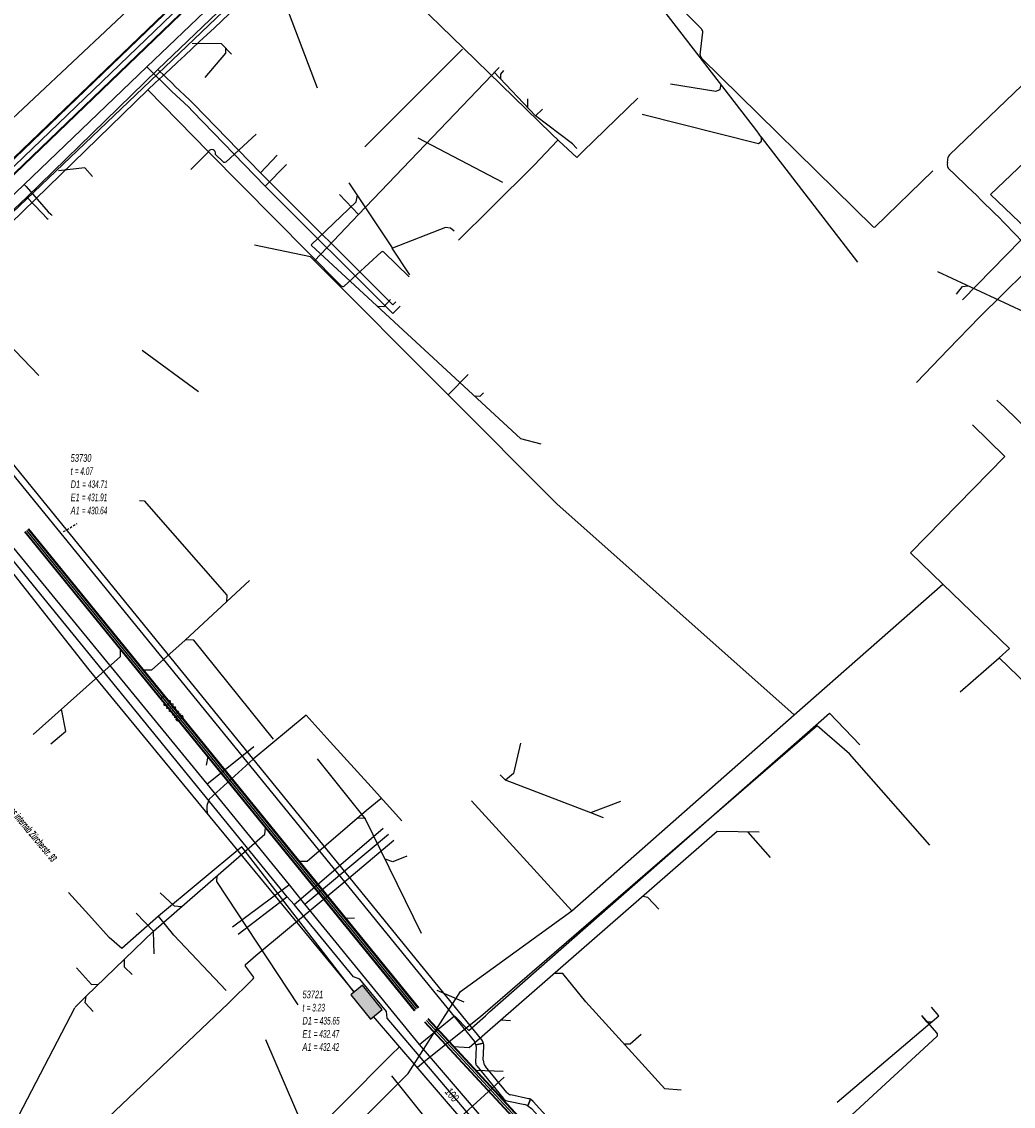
# Model space of a CAD drawing. Header units: metres. Extents: x 2695563 to 2696938, y 1260544 to 1262032.
# Tile 16 of 256: x 2695698 to 2695763, y 1260920 to 1260991. Entities that reach past the tile are written whole.
import ezdxf

# ---------------------------------------------------------------- set-up
doc = ezdxf.new("R2010")
doc.units = ezdxf.units.M
doc.linetypes.add('AUSGEZOGEN', pattern=[0])
doc.linetypes.add('STRICHLINIE2_S3', pattern=[0.25, 0.15, -0.1])
for name, color, linetype in [('AW_LK_ Haltung Text', 7, 'AUSGEZOGEN'), ('AW_LK_Haltung', 24, 'AUSGEZOGEN'), ('AW_LK_Normschacht Text', 24, 'AUSGEZOGEN'), ('AW_LK_Trasselinie', 24, 'AUSGEZOGEN'), ('EW_LK_Bauwerk_FL_Linie_Punkt', 1, 'AUSGEZOGEN'), ('EW_LK_Freitext_Text', 1, 'AUSGEZOGEN'), ('EW_LK_Trasseabs', 1, 'AUSGEZOGEN'), ('EW_LK_Trasserand', 1, 'AUSGEZOGEN'), ('FM_LK_SW_BAUWERK', 94, 'AUSGEZOGEN'), ('FM_LK_SW_TRASSEKANTE', 94, 'AUSGEZOGEN'), ('GA_LK_Leitung', 32, 'AUSGEZOGEN'), ('GA_LK_Leitung_Text', 32, 'AUSGEZOGEN'), ('TV_LK_LEITUNG', 92, 'AUSGEZOGEN'), ('WA_LK_Leitung', 171, 'AUSGEZOGEN')]:
    doc.layers.add(name, color=color, linetype=linetype)
doc.styles.add('ARIAL', font='arial.ttf')
doc.styles.add('ARIALNARROW', font='ARIALN.TTF')
pattern_1 = [(0, (2708005, 1273150), (6075, 6075), [6075, -6075]), (90, (2708005, 1273150), (-6075, 6075), [6075, -6075])]

# ---------------------------------------------------------------- blocks, each defined once
blk = doc.blocks.new('COMPLEXOBJECT_1486')
at = {"layer": 'AW_LK_Trasselinie', "color": 24, "linetype": 'AUSGEZOGEN', "transparency": 33554687}
blk.add_line((5717.58, 11023.864), (5684.727, 10992.233), dxfattribs=at)
blk.add_arc((5676.339, 10999.408), 11.039, 250.39049, 319.45642, dxfattribs=at)
blk = doc.blocks.new('COMPLEXOBJECT_1487')
at = {"layer": 'AW_LK_Trasselinie', "color": 24, "linetype": 'AUSGEZOGEN', "transparency": 33554687}
blk.add_line((5718.412, 11022.999), (5685.634, 10991.448), dxfattribs=at)
blk.add_arc((5676.342, 10999.401), 12.231, 250.6966, 319.43883, dxfattribs=at)
blk = doc.blocks.new('COMPLEXOBJECT_1546')
at = {"layer": 'AW_LK_Haltung', "color": 24, "linetype": 'AUSGEZOGEN', "transparency": 33554687}
blk.add_line((5716.755, 11022.188), (5685.181, 10991.84), dxfattribs=at)
blk.add_arc((5676.169, 10999.763), 12, 254.63863, 318.67964, dxfattribs=at)
blk = doc.blocks.new('COMPLEXOBJECT_1618')
at = {"layer": 'EW_LK_Trasserand', "color": 1, "linetype": 'AUSGEZOGEN', "transparency": 33554687}
for points in [[(5710.96, 11003.519), (5712.247, 11004.641), (5711.631, 11005.324), (5710.368, 11004.223)], [(5708.152, 11002.842), (5706.226, 11002.349), (5704.121, 11001.973)], [(5704.291, 11001.069), (5706.422, 11001.449), (5708.441, 11001.967)], [(5701.534, 11001.174), (5699.274, 10999.593), (5693.884, 10994.456), (5689.164, 10989.827), (5685.174, 10985.863), (5682.322, 10983.483), (5681.082, 10982.374)], [(5681.082, 10982.374), (5681.843, 10981.578), (5685.916, 10985.049), (5689.936, 10989.045), (5694.648, 10993.664), (5700.034, 10998.795), (5701.998, 11000.372)]]:
    blk.add_lwpolyline(points, dxfattribs=at)
for centre, radius, start, end in [((5707.042, 11007.091), 4.392, 284.63723, 319.22467), ((5707.21, 11006.786), 4.974, 284.33445, 318.94145), ((5704.673, 10995.599), 6.398, 94.94703, 119.37978), ((5704.756, 10995.42), 5.668, 94.70289, 119.11236)]:
    blk.add_arc(centre, radius, start, end, dxfattribs=at)
blk = doc.blocks.new('COMPLEXOBJECT_1777')
at = {"layer": 'EW_LK_Trasserand', "color": 1, "linetype": 'AUSGEZOGEN', "transparency": 33554687}
for p, q in [((5688.793, 10970.397), (5693.656, 10965.056)), ((5694.795, 10963.822), (5695.252, 10963.307)), ((5727.507, 10924.448), (5696.665, 10962.343)), ((5696.314, 10962.065), (5727.019, 10924.352)), ((5727.113, 10924.139), (5727.62, 10924.232))]:
    blk.add_line(p, q, dxfattribs=at)
blk.add_lwpolyline([(5693.957, 10965.36), (5689.116, 10970.69), (5688.793, 10970.397)], dxfattribs=at)
for centre, radius, start, end in [((5555.859, 10838.682), 187.399, 41.29076, 42.53029), ((5651.197, 10924.723), 58.562, 41.88593, 43.52899), ((5650.8, 10924.222), 59.191, 39.74191, 41.32378), ((5726.454, 10923.975), 0.679, 13.94316, 33.68197), ((5727.095, 10924.095), 0.543, 14.64388, 40.58859)]:
    blk.add_arc(centre, radius, start, end, dxfattribs=at)
blk = doc.blocks.new('COMPLEXOBJECT_1779')
at = {"layer": 'EW_LK_Trasserand', "color": 1, "linetype": 'AUSGEZOGEN', "transparency": 33554687}
for p, q in [((5727.132, 10924.013), (5727.097, 10922.963)), ((5727.62, 10924.232), (5727.113, 10924.139)), ((5727.602, 10923.118), (5727.635, 10924.039)), ((5727.173, 10922.748), (5728.9, 10920.625)), ((5729.157, 10921), (5727.755, 10922.704)), ((5729.156, 10920.457), (5730.324, 10920.203)), ((5730.571, 10920.589), (5729.403, 10920.853)), ((5730.534, 10920.133), (5730.702, 10920.553))]:
    blk.add_line(p, q, dxfattribs=at)
for centre, radius, start, end in [((5726.312, 10923.954), 0.822, 4.13113, 13.01934), ((5727.083, 10924.093), 0.554, 354.39113, 14.49709), ((5727.431, 10922.96), 0.334, 179.49174, 219.44408), ((5728.117, 10923.073), 0.517, 174.99296, 225.57215), ((5729.291, 10920.942), 0.503, 219.0139, 254.43633), ((5729.483, 10921.266), 0.421, 219.24853, 259.02969), ((5730.52, 10920.147), 0.445, 65.8474, 83.42043), ((5730.204, 10919.492), 0.722, 62.74253, 80.38757)]:
    blk.add_arc(centre, radius, start, end, dxfattribs=at)
blk = doc.blocks.new('COMPLEXOBJECT_1781')
at = {"layer": 'EW_LK_Trasserand', "color": 1, "linetype": 'AUSGEZOGEN', "transparency": 33554687}
for points in [[(5735.731, 10915.041), (5730.886, 10920.406), (5730.702, 10920.553), (5730.534, 10920.133), (5730.759, 10919.948), (5735.436, 10914.778)], [(5739.472, 10910.377), (5763.809, 10885.671), (5764.177, 10886.039), (5739.787, 10910.644)]]:
    blk.add_lwpolyline(points, dxfattribs=at)
for centre, radius, start, end in [((5839.4, 11006.068), 138.356, 221.28628, 223.75936), ((5818.533, 10987.353), 109.933, 221.13082, 224.24898)]:
    blk.add_arc(centre, radius, start, end, dxfattribs=at)
blk = doc.blocks.new('COMPLEXOBJECT_2298')
at = {"layer": 'EW_LK_Trasseabs', "color": 1, "linetype": 'AUSGEZOGEN', "transparency": 33554687}
for p, q in [((5741.924, 10990.826), (5737.28, 10995.512)), ((5741.845, 10989.134), (5742.016, 10990.619)), ((5753.203, 10977.834), (5741.936, 10988.916))]:
    blk.add_line(p, q, dxfattribs=at)
for centre, radius, start, end in [((5741.75, 10990.625), 0.266, 358.79601, 49.12897), ((5742.118, 10989.12), 0.273, 177.04575, 228.26861)]:
    blk.add_arc(centre, radius, start, end, dxfattribs=at)
blk = doc.blocks.new('COMPLEXOBJECT_2300')
at = {"layer": 'EW_LK_Trasseabs', "color": 1, "linetype": 'AUSGEZOGEN', "transparency": 33554687}
blk.add_line((5757.113, 10981.503), (5753.344, 10977.836), dxfattribs=at)
blk.add_arc((5753.272, 10977.918), 0.109, 230.3225, 311.3028, dxfattribs=at)
blk = doc.blocks.new('COMPLEXOBJECT_2402')
at = {"layer": 'EW_LK_Trasseabs', "color": 1, "linetype": 'AUSGEZOGEN', "transparency": 33554687}
for p, q in [((5757.386, 10924.911), (5756.392, 10926.061)), ((5747.137, 10915.244), (5757.386, 10924.673)), ((5738.458, 10911.734), (5746.651, 10914.966))]:
    blk.add_line(p, q, dxfattribs=at)
for centre, radius, start, end in [((5757.266, 10924.792), 0.169, 315.23973, 44.76027), ((5746.178, 10916.357), 1.469, 288.78638, 310.75415)]:
    blk.add_arc(centre, radius, start, end, dxfattribs=at)
blk = doc.blocks.new('COMPLEXOBJECT_2405')
at = {"layer": 'EW_LK_Trasseabs', "color": 1, "linetype": 'AUSGEZOGEN', "transparency": 33554687}
for centre, radius, start, end in [((5758.597, 10981.949), 0.526, 168.95082, 223.39807), ((5668.556, 10885.776), 131.22, 44.02229, 46.89994)]:
    blk.add_arc(centre, radius, start, end, dxfattribs=at)
blk = doc.blocks.new('COMPLEXOBJECT_2406')
at = {"layer": 'EW_LK_Trasseabs', "color": 1, "linetype": 'AUSGEZOGEN', "transparency": 33554687}
for p, q in [((5758.213, 10982.554), (5771.631, 10995.456)), ((5758.081, 10982.05), (5758.139, 10982.401))]:
    blk.add_line(p, q, dxfattribs=at)
blk.add_arc((5758.408, 10982.365), 0.272, 135.95933, 172.41826, dxfattribs=at)
blk = doc.blocks.new('COMPLEXOBJECT_2413')
at = {"layer": 'EW_LK_Trasseabs', "color": 1, "linetype": 'AUSGEZOGEN', "transparency": 33554687}
blk.add_line((5718.268, 10973.968), (5709.55, 10982.76), dxfattribs=at)
blk.add_arc((5718.383, 10974.06), 0.148, 218.67312, 305.46594, dxfattribs=at)
blk = doc.blocks.new('COMPLEXOBJECT_2417')
at = {"layer": 'EW_LK_Trasseabs', "color": 1, "linetype": 'AUSGEZOGEN', "transparency": 33554687}
blk.add_line((5722.725, 10974.551), (5721.07, 10976.168), dxfattribs=at)
blk.add_arc((5720.984, 10976.09), 0.116, 42.22667, 132.91478, dxfattribs=at)
blk = doc.blocks.new('COMPLEXOBJECT_2516')
at = {"layer": 'EW_LK_Trasseabs', "color": 1, "linetype": 'AUSGEZOGEN', "transparency": 33554687}
blk.add_line((5710.006, 10982.592), (5710.488, 10982.124), dxfattribs=at)
for centre, radius, start, end in [((5709.772, 10982.658), 0.244, 344.18727, 155.36301), ((5710.605, 10982.231), 0.159, 222.55125, 309.57642)]:
    blk.add_arc(centre, radius, start, end, dxfattribs=at)
blk = doc.blocks.new('COMPLEXOBJECT_2529')
at = {"layer": 'EW_LK_Trasseabs', "color": 1, "linetype": 'AUSGEZOGEN', "transparency": 33554687}
for p, q in [((5711.974, 10929.382), (5712.656, 10929.999)), ((5712.512, 10928.604), (5711.975, 10929.296)), ((5710.84, 10926.849), (5712.497, 10928.473))]:
    blk.add_line(p, q, dxfattribs=at)
for centre, radius, start, end in [((5712.026, 10929.34), 0.0674, 141.02564, 220.30676), ((5712.41, 10928.549), 0.116, 318.68236, 28.25336)]:
    blk.add_arc(centre, radius, start, end, dxfattribs=at)
blk = doc.blocks.new('COMPLEXOBJECT_2758')
at = {"layer": 'FM_LK_SW_TRASSEKANTE', "color": 94, "linetype": 'AUSGEZOGEN', "transparency": 33554687}
blk.add_lwpolyline([(5722.253, 10938.846), (5720.236, 10941.066), (5717.546, 10944.027), (5715.966, 10945.767), (5712.485, 10942.889), (5709.599, 10940.251)], dxfattribs=at)
blk.add_arc((5710.793, 10939.629), 1.347, 152.47052, 193.90603, dxfattribs=at)
blk = doc.blocks.new('COMPLEXOBJECT_2759')
at = {"layer": 'FM_LK_SW_TRASSEKANTE', "color": 94, "linetype": 'AUSGEZOGEN', "transparency": 33554687}
blk.add_lwpolyline([(5694.983, 10957.268), (5701.705, 10948.753), (5719.127, 10927.599), (5711.754, 10937.139), (5706.281, 10932.581)], dxfattribs=at)
blk.add_arc((5694.023, 10956.579), 1.182, 300.33142, 35.6852, dxfattribs=at)

msp = doc.modelspace()

# ---------------------------------------------------------------- hatches: boundary and pattern name
at = {"layer": 'EW_LK_Trasserand', "lineweight": 18, "transparency": 33554687}
h = msp.add_hatch(dxfattribs=at)
h.set_pattern_fill('MUSTER', color=1, scale=6075, style=0, pattern_type=2)
h.set_pattern_definition(pattern_1)
h.paths.add_polyline_path([(2695689.763, 1260970.207), (2695694.626, 1260964.866), (2695694.663, 1260964.827), (2695694.701, 1260964.787), (2695694.738, 1260964.748), (2695694.775, 1260964.709), (2695694.812, 1260964.669), (2695694.849, 1260964.63), (2695694.886, 1260964.59), (2695694.923, 1260964.551), (2695694.96, 1260964.511), (2695694.997, 1260964.472), (2695695.034, 1260964.432), (2695695.071, 1260964.392), (2695695.108, 1260964.352), (2695695.145, 1260964.313), (2695695.182, 1260964.273), (2695695.218, 1260964.233), (2695695.255, 1260964.193), (2695695.292, 1260964.153), (2695695.328, 1260964.114), (2695695.365, 1260964.074), (2695695.401, 1260964.034), (2695695.438, 1260963.994), (2695695.474, 1260963.954), (2695695.511, 1260963.913), (2695695.547, 1260963.873), (2695695.584, 1260963.833), (2695695.62, 1260963.793), (2695695.656, 1260963.753), (2695695.693, 1260963.713), (2695695.729, 1260963.672), (2695695.765, 1260963.632), (2695696.222, 1260963.117), (2695696.257, 1260963.077), (2695696.292, 1260963.038), (2695696.326, 1260962.998), (2695696.361, 1260962.958), (2695696.396, 1260962.919), (2695696.43, 1260962.879), (2695696.465, 1260962.839), (2695696.499, 1260962.799), (2695696.534, 1260962.759), (2695696.568, 1260962.72), (2695696.603, 1260962.68), (2695696.637, 1260962.64), (2695696.672, 1260962.6), (2695696.706, 1260962.56), (2695696.74, 1260962.52), (2695696.774, 1260962.48), (2695696.809, 1260962.44), (2695696.843, 1260962.399), (2695696.877, 1260962.359), (2695696.911, 1260962.319), (2695696.945, 1260962.279), (2695696.979, 1260962.239), (2695697.013, 1260962.198), (2695697.047, 1260962.158), (2695697.081, 1260962.118), (2695697.115, 1260962.077), (2695697.149, 1260962.037), (2695697.183, 1260961.996), (2695697.217, 1260961.956), (2695697.25, 1260961.916), (2695697.284, 1260961.875), (2695727.989, 1260924.162), (2695727.993, 1260924.156), (2695727.997, 1260924.149), (2695728.001, 1260924.143), (2695728.005, 1260924.137), (2695728.009, 1260924.13), (2695728.013, 1260924.124), (2695728.017, 1260924.117), (2695728.02, 1260924.11), (2695728.024, 1260924.104), (2695728.027, 1260924.097), (2695728.031, 1260924.09), (2695728.034, 1260924.084), (2695728.037, 1260924.077), (2695728.041, 1260924.07), (2695728.044, 1260924.063), (2695728.047, 1260924.056), (2695728.05, 1260924.049), (2695728.053, 1260924.042), (2695728.055, 1260924.035), (2695728.058, 1260924.028), (2695728.061, 1260924.021), (2695728.063, 1260924.014), (2695728.066, 1260924.007), (2695728.068, 1260924), (2695728.071, 1260923.993), (2695728.073, 1260923.985), (2695728.075, 1260923.978), (2695728.077, 1260923.971), (2695728.079, 1260923.964), (2695728.081, 1260923.956), (2695728.083, 1260923.949), (2695728.59, 1260924.042), (2695728.588, 1260924.05), (2695728.586, 1260924.057), (2695728.583, 1260924.065), (2695728.581, 1260924.072), (2695728.579, 1260924.08), (2695728.576, 1260924.087), (2695728.573, 1260924.095), (2695728.57, 1260924.102), (2695728.567, 1260924.11), (2695728.564, 1260924.117), (2695728.561, 1260924.124), (2695728.558, 1260924.132), (2695728.555, 1260924.139), (2695728.551, 1260924.146), (2695728.548, 1260924.153), (2695728.544, 1260924.16), (2695728.54, 1260924.167), (2695728.536, 1260924.174), (2695728.532, 1260924.181), (2695728.528, 1260924.187), (2695728.524, 1260924.194), (2695728.52, 1260924.201), (2695728.515, 1260924.208), (2695728.511, 1260924.214), (2695728.506, 1260924.221), (2695728.502, 1260924.227), (2695728.497, 1260924.233), (2695728.492, 1260924.24), (2695728.487, 1260924.246), (2695728.482, 1260924.252), (2695728.477, 1260924.258), (2695697.635, 1260962.153), (2695697.549, 1260962.251), (2695697.462, 1260962.349), (2695697.376, 1260962.448), (2695697.289, 1260962.546), (2695697.203, 1260962.644), (2695697.116, 1260962.741), (2695697.029, 1260962.839), (2695696.942, 1260962.937), (2695696.856, 1260963.035), (2695696.769, 1260963.133), (2695696.682, 1260963.23), (2695696.594, 1260963.328), (2695696.507, 1260963.425), (2695696.42, 1260963.523), (2695696.333, 1260963.62), (2695696.245, 1260963.717), (2695696.158, 1260963.815), (2695696.071, 1260963.912), (2695695.983, 1260964.009), (2695695.895, 1260964.106), (2695695.808, 1260964.203), (2695695.72, 1260964.3), (2695695.632, 1260964.397), (2695695.544, 1260964.494), (2695695.456, 1260964.591), (2695695.368, 1260964.687), (2695695.28, 1260964.784), (2695695.192, 1260964.881), (2695695.104, 1260964.977), (2695695.015, 1260965.074), (2695694.927, 1260965.17), (2695690.086, 1260970.5)], flags=0)
h = msp.add_hatch(dxfattribs=at)
h.set_pattern_fill('MUSTER', color=1, scale=6075, style=0, pattern_type=2)
h.set_pattern_definition(pattern_1)
h.paths.add_polyline_path([(2695728.725, 1260922.514), (2695728.715, 1260922.524), (2695728.705, 1260922.535), (2695728.695, 1260922.546), (2695728.685, 1260922.557), (2695728.676, 1260922.569), (2695728.668, 1260922.581), (2695728.659, 1260922.593), (2695728.651, 1260922.605), (2695728.643, 1260922.618), (2695728.636, 1260922.63), (2695728.629, 1260922.643), (2695728.622, 1260922.657), (2695728.616, 1260922.67), (2695728.61, 1260922.683), (2695728.605, 1260922.697), (2695728.6, 1260922.711), (2695728.595, 1260922.725), (2695728.591, 1260922.739), (2695728.587, 1260922.753), (2695728.583, 1260922.767), (2695728.58, 1260922.782), (2695728.577, 1260922.796), (2695728.575, 1260922.811), (2695728.573, 1260922.825), (2695728.572, 1260922.84), (2695728.571, 1260922.855), (2695728.57, 1260922.869), (2695728.57, 1260922.884), (2695728.57, 1260922.899), (2695728.571, 1260922.913), (2695728.572, 1260922.928), (2695728.605, 1260923.849), (2695728.606, 1260923.855), (2695728.606, 1260923.862), (2695728.607, 1260923.868), (2695728.607, 1260923.874), (2695728.607, 1260923.88), (2695728.607, 1260923.887), (2695728.608, 1260923.893), (2695728.608, 1260923.899), (2695728.608, 1260923.905), (2695728.608, 1260923.912), (2695728.607, 1260923.918), (2695728.607, 1260923.924), (2695728.607, 1260923.93), (2695728.607, 1260923.937), (2695728.606, 1260923.943), (2695728.606, 1260923.949), (2695728.605, 1260923.956), (2695728.605, 1260923.962), (2695728.604, 1260923.968), (2695728.603, 1260923.974), (2695728.602, 1260923.98), (2695728.601, 1260923.987), (2695728.6, 1260923.993), (2695728.599, 1260923.999), (2695728.598, 1260924.005), (2695728.597, 1260924.011), (2695728.596, 1260924.018), (2695728.594, 1260924.024), (2695728.593, 1260924.03), (2695728.592, 1260924.036), (2695728.59, 1260924.042), (2695728.083, 1260923.949), (2695728.084, 1260923.945), (2695728.085, 1260923.941), (2695728.086, 1260923.937), (2695728.087, 1260923.933), (2695728.087, 1260923.929), (2695728.088, 1260923.925), (2695728.089, 1260923.921), (2695728.09, 1260923.917), (2695728.091, 1260923.913), (2695728.091, 1260923.909), (2695728.092, 1260923.905), (2695728.093, 1260923.901), (2695728.093, 1260923.897), (2695728.094, 1260923.892), (2695728.095, 1260923.888), (2695728.095, 1260923.884), (2695728.096, 1260923.88), (2695728.096, 1260923.876), (2695728.097, 1260923.872), (2695728.097, 1260923.868), (2695728.098, 1260923.864), (2695728.099, 1260923.86), (2695728.099, 1260923.856), (2695728.099, 1260923.852), (2695728.1, 1260923.848), (2695728.1, 1260923.843), (2695728.101, 1260923.839), (2695728.101, 1260923.835), (2695728.101, 1260923.831), (2695728.102, 1260923.827), (2695728.102, 1260923.823), (2695728.067, 1260922.773), (2695728.067, 1260922.765), (2695728.067, 1260922.758), (2695728.068, 1260922.75), (2695728.068, 1260922.743), (2695728.069, 1260922.736), (2695728.07, 1260922.728), (2695728.071, 1260922.721), (2695728.072, 1260922.713), (2695728.073, 1260922.706), (2695728.075, 1260922.698), (2695728.076, 1260922.691), (2695728.078, 1260922.684), (2695728.08, 1260922.677), (2695728.082, 1260922.669), (2695728.085, 1260922.662), (2695728.087, 1260922.655), (2695728.09, 1260922.648), (2695728.093, 1260922.641), (2695728.096, 1260922.634), (2695728.099, 1260922.628), (2695728.102, 1260922.621), (2695728.106, 1260922.614), (2695728.109, 1260922.608), (2695728.113, 1260922.601), (2695728.117, 1260922.595), (2695728.121, 1260922.588), (2695728.125, 1260922.582), (2695728.129, 1260922.576), (2695728.134, 1260922.57), (2695728.138, 1260922.564), (2695728.143, 1260922.558), (2695729.87, 1260920.435), (2695729.876, 1260920.427), (2695729.883, 1260920.42), (2695729.89, 1260920.412), (2695729.896, 1260920.405), (2695729.903, 1260920.398), (2695729.911, 1260920.391), (2695729.918, 1260920.384), (2695729.925, 1260920.377), (2695729.933, 1260920.37), (2695729.941, 1260920.364), (2695729.948, 1260920.357), (2695729.956, 1260920.351), (2695729.964, 1260920.345), (2695729.972, 1260920.34), (2695729.981, 1260920.334), (2695729.989, 1260920.328), (2695729.998, 1260920.323), (2695730.006, 1260920.318), (2695730.015, 1260920.313), (2695730.024, 1260920.308), (2695730.033, 1260920.303), (2695730.042, 1260920.299), (2695730.051, 1260920.295), (2695730.06, 1260920.291), (2695730.069, 1260920.287), (2695730.078, 1260920.283), (2695730.088, 1260920.279), (2695730.097, 1260920.276), (2695730.107, 1260920.273), (2695730.116, 1260920.27), (2695730.126, 1260920.267), (2695731.294, 1260920.013), (2695731.301, 1260920.012), (2695731.308, 1260920.01), (2695731.315, 1260920.009), (2695731.322, 1260920.008), (2695731.329, 1260920.006), (2695731.336, 1260920.005), (2695731.343, 1260920.003), (2695731.35, 1260920.001), (2695731.357, 1260919.999), (2695731.364, 1260919.998), (2695731.371, 1260919.996), (2695731.378, 1260919.994), (2695731.385, 1260919.992), (2695731.391, 1260919.989), (2695731.398, 1260919.987), (2695731.405, 1260919.985), (2695731.412, 1260919.983), (2695731.419, 1260919.98), (2695731.425, 1260919.978), (2695731.432, 1260919.975), (2695731.439, 1260919.973), (2695731.445, 1260919.97), (2695731.452, 1260919.967), (2695731.459, 1260919.964), (2695731.465, 1260919.962), (2695731.472, 1260919.959), (2695731.478, 1260919.956), (2695731.485, 1260919.953), (2695731.491, 1260919.949), (2695731.498, 1260919.946), (2695731.504, 1260919.943), (2695731.672, 1260920.363), (2695731.668, 1260920.365), (2695731.664, 1260920.367), (2695731.66, 1260920.368), (2695731.656, 1260920.37), (2695731.652, 1260920.372), (2695731.648, 1260920.373), (2695731.643, 1260920.375), (2695731.639, 1260920.376), (2695731.635, 1260920.378), (2695731.631, 1260920.379), (2695731.627, 1260920.38), (2695731.623, 1260920.382), (2695731.618, 1260920.383), (2695731.614, 1260920.384), (2695731.61, 1260920.385), (2695731.606, 1260920.387), (2695731.602, 1260920.388), (2695731.597, 1260920.389), (2695731.593, 1260920.39), (2695731.589, 1260920.391), (2695731.584, 1260920.392), (2695731.58, 1260920.393), (2695731.576, 1260920.394), (2695731.571, 1260920.394), (2695731.567, 1260920.395), (2695731.563, 1260920.396), (2695731.558, 1260920.397), (2695731.554, 1260920.397), (2695731.55, 1260920.398), (2695731.545, 1260920.398), (2695731.541, 1260920.399), (2695730.373, 1260920.663), (2695730.364, 1260920.665), (2695730.355, 1260920.667), (2695730.345, 1260920.669), (2695730.336, 1260920.672), (2695730.327, 1260920.675), (2695730.318, 1260920.677), (2695730.309, 1260920.681), (2695730.301, 1260920.684), (2695730.292, 1260920.687), (2695730.283, 1260920.691), (2695730.275, 1260920.695), (2695730.266, 1260920.699), (2695730.258, 1260920.703), (2695730.249, 1260920.708), (2695730.241, 1260920.713), (2695730.233, 1260920.717), (2695730.225, 1260920.722), (2695730.217, 1260920.728), (2695730.209, 1260920.733), (2695730.202, 1260920.739), (2695730.194, 1260920.744), (2695730.187, 1260920.75), (2695730.18, 1260920.756), (2695730.173, 1260920.762), (2695730.166, 1260920.769), (2695730.159, 1260920.775), (2695730.152, 1260920.782), (2695730.146, 1260920.789), (2695730.139, 1260920.796), (2695730.133, 1260920.803), (2695730.127, 1260920.81)], flags=0)
h = msp.add_hatch(dxfattribs=at)
h.set_pattern_fill('MUSTER', color=1, scale=6075, style=0, pattern_type=2)
h.set_pattern_definition(pattern_1)
h.paths.add_polyline_path([(2695740.757, 1260910.454), (2695740.622, 1260910.592), (2695740.488, 1260910.731), (2695740.354, 1260910.87), (2695740.22, 1260911.009), (2695740.087, 1260911.148), (2695739.953, 1260911.288), (2695739.82, 1260911.427), (2695739.687, 1260911.567), (2695739.555, 1260911.708), (2695739.423, 1260911.848), (2695739.29, 1260911.989), (2695739.159, 1260912.13), (2695739.027, 1260912.271), (2695738.896, 1260912.412), (2695738.765, 1260912.554), (2695738.634, 1260912.696), (2695738.503, 1260912.838), (2695738.373, 1260912.98), (2695738.243, 1260913.123), (2695738.113, 1260913.266), (2695737.983, 1260913.409), (2695737.854, 1260913.552), (2695737.725, 1260913.695), (2695737.596, 1260913.839), (2695737.467, 1260913.983), (2695737.339, 1260914.127), (2695737.211, 1260914.271), (2695737.083, 1260914.416), (2695736.955, 1260914.561), (2695736.828, 1260914.706), (2695736.701, 1260914.851), (2695731.856, 1260920.216), (2695731.672, 1260920.363), (2695731.504, 1260919.943), (2695731.729, 1260919.758), (2695736.406, 1260914.588), (2695736.533, 1260914.443), (2695736.661, 1260914.299), (2695736.788, 1260914.155), (2695736.916, 1260914.01), (2695737.044, 1260913.866), (2695737.172, 1260913.723), (2695737.301, 1260913.579), (2695737.429, 1260913.436), (2695737.558, 1260913.292), (2695737.687, 1260913.149), (2695737.816, 1260913.006), (2695737.946, 1260912.864), (2695738.075, 1260912.721), (2695738.205, 1260912.579), (2695738.335, 1260912.437), (2695738.465, 1260912.295), (2695738.596, 1260912.153), (2695738.726, 1260912.011), (2695738.857, 1260911.87), (2695738.988, 1260911.729), (2695739.119, 1260911.588), (2695739.251, 1260911.447), (2695739.382, 1260911.306), (2695739.514, 1260911.165), (2695739.646, 1260911.025), (2695739.778, 1260910.885), (2695739.911, 1260910.745), (2695740.043, 1260910.605), (2695740.176, 1260910.466), (2695740.309, 1260910.326), (2695740.442, 1260910.187), (2695764.779, 1260885.481), (2695765.147, 1260885.849)], flags=0)
at = {"layer": 'FM_LK_SW_BAUWERK', "transparency": 33554687}
msp.add_hatch(color=7, dxfattribs=at).paths.add_polyline_path([(2695721.168, 1260925.636), (2695721.941, 1260926.27), (2695720.641, 1260927.855), (2695719.868, 1260927.221)])

# ---------------------------------------------------------------- linework, layer by layer
at = {"layer": 'AW_LK_Haltung', "color": 24, "linetype": 'AUSGEZOGEN', "transparency": 33554687}
for p, q in [((2695746.288, 1261025.007), (2695688.59, 1260969.95)), ((2695746.534, 1260983.946), (2695739.198, 1260993.451)), ((2695729.258, 1260987.811), (2695732.011, 1260984.925)), ((2695731.477, 1260986.045), (2695731.477, 1260985.507)), ((2695732.006, 1260984.922), (2695732.452, 1260985.376)), ((2695734.427, 1260983.094), (2695732.007, 1260984.921)), ((2695729.861, 1260980.554), (2695724.304, 1260983.471)), ((2695753.173, 1260975.325), (2695746.842, 1260983.522)), ((2695734.723, 1260982.787), (2695734.417, 1260983.104)), ((2695722.602, 1260976.259), (2695719.772, 1260980.531)), ((2695731.031, 1260963.732), (2695717.271, 1260976.447)), ((2695723.738, 1260974.491), (2695722.586, 1260976.25)), ((2695758.405, 1260974.712), (2695768.95, 1260969.79)), ((2695709.86, 1260966.821), (2695706.179, 1260969.518)), ((2695732.369, 1260963.383), (2695731.032, 1260963.734)), ((2695713.209, 1260954.422), (2695709.002, 1260950.511)), ((2695700.182, 1260943.704), (2695700.73, 1260944.173)), ((2695710.401, 1260942.293), (2695710.512, 1260942.86)), ((2695717.664, 1260942.721), (2695720.815, 1260938.787)), ((2695730.042, 1260941.305), (2695729.688, 1260941.669)), ((2695735.633, 1260939.179), (2695730.035, 1260941.318)), ((2695737.579, 1260939.915), (2695735.622, 1260939.179)), ((2695720.823, 1260938.795), (2695720.334, 1260938.826)), ((2695724.504, 1260931.247), (2695720.825, 1260938.791)), ((2695736.462, 1260938.846), (2695735.633, 1260939.167)), ((2695746.68, 1260937.903), (2695743.92, 1260937.943)), ((2695747.424, 1260936.246), (2695745.969, 1260937.894)), ((2695705.782, 1260932.577), (2695706.921, 1260931.396)), ((2695720.122, 1260932.26), (2695719.533, 1260932.23)), ((2695706.965, 1260929.907), (2695706.921, 1260931.396)), ((2695701.745, 1260926.383), (2695702.478, 1260927.104)), ((2695697.793, 1260918.748), (2695701.741, 1260926.369)), ((2695730.367, 1260925.526), (2695729.718, 1260925.552)), ((2695729.883, 1260922.187), (2695728.09, 1260922.257)), ((2695722.546, 1260921.906), (2695730.683, 1260911.725)), ((2695726.851, 1260918.99), (2695729.944, 1260921.82))]:
    msp.add_line(p, q, dxfattribs=at)
at = {"layer": 'AW_LK_Haltung', "linetype": 'AUSGEZOGEN', "transparency": 33554687}
for p, q in [((2695724.297, 1260926.356), (2695698.694, 1260957.8)), ((2695724.312, 1260926.369), (2695698.709, 1260957.813)), ((2695724.328, 1260926.381), (2695698.725, 1260957.825)), ((2695724.064, 1260926.167), (2695698.461, 1260957.611)), ((2695724.08, 1260926.179), (2695698.477, 1260957.623)), ((2695724.095, 1260926.192), (2695698.492, 1260957.636)), ((2695747.442, 1260900.903), (2695724.707, 1260925.43)), ((2695747.457, 1260900.916), (2695724.722, 1260925.443)), ((2695747.472, 1260900.929), (2695724.737, 1260925.456)), ((2695747.662, 1260901.107), (2695724.927, 1260925.634)), ((2695747.677, 1260901.12), (2695724.942, 1260925.647)), ((2695747.692, 1260901.133), (2695724.957, 1260925.66))]:
    msp.add_line(p, q, dxfattribs=at)
at = {"layer": 'AW_LK_Haltung', "color": 255, "transparency": 33554687}
for p, q in [((2695724.196, 1260926.274), (2695698.593, 1260957.718)), ((2695747.567, 1260901.018), (2695724.832, 1260925.545))]:
    msp.add_line(p, q, dxfattribs=at)
at = {"layer": 'AW_LK_Haltung', "color": 24, "linetype": 'AUSGEZOGEN', "transparency": 33554687}
for points in [[(2695712.043, 1260988.978), (2695711.383, 1260989.657), (2695709.445, 1260989.671)], [(2695710.313, 1260987.444), (2695711.659, 1260989.045), (2695711.659, 1260989.368)], [(2695729.907, 1260987.907), (2695729.698, 1260987.667), (2695729.698, 1260987.344)], [(2695740.871, 1260987.038), (2695743.848, 1260986.55), (2695744.127, 1260986.655), (2695744.185, 1260987.015)], [(2695739.002, 1260985.035), (2695746.652, 1260983.125), (2695746.832, 1260983.263), (2695746.848, 1260983.514), (2695746.535, 1260983.939)], [(2695702.905, 1260980.953), (2695702.405, 1260981.51), (2695700.682, 1260981.322)], [(2695717.27, 1260976.453), (2695720.224, 1260979.275), (2695720.301, 1260979.725)], [(2695726.65, 1260977.369), (2695726.423, 1260977.556), (2695726.083, 1260977.605), (2695722.602, 1260976.25)], [(2695759.657, 1260973.226), (2695760.047, 1260973.716), (2695760.387, 1260973.766)], [(2695722.485, 1260972.883), (2695722.032, 1260972.39), (2695721.653, 1260972.415)], [(2695728.584, 1260966.745), (2695728.353, 1260966.505), (2695728.029, 1260966.523)], [(2695705.992, 1260959.673), (2695706.307, 1260959.65), (2695711.731, 1260953.472), (2695711.699, 1260953.017)], [(2695699.017, 1260944.316), (2695704.743, 1260949.44), (2695704.743, 1260949.919)], [(2695708.999, 1260950.518), (2695706.786, 1260948.548), (2695706.261, 1260948.548)], [(2695714.788, 1260944.017), (2695709.556, 1260950.503), (2695709.016, 1260950.52)], [(2695700.73, 1260944.173), (2695701.16, 1260944.529), (2695700.864, 1260945.987)], [(2695731.011, 1260943.75), (2695730.551, 1260941.764), (2695730.041, 1260941.323)], [(2695721.837, 1260940.096), (2695720.903, 1260939.335), (2695717.002, 1260935.975), (2695716.51, 1260935.966)], [(2695706.921, 1260931.396), (2695714.235, 1260937.772), (2695714.28, 1260938.19)], [(2695743.92, 1260937.943), (2695727.649, 1260923.747), (2695726.633, 1260923.812)], [(2695723.554, 1260936.326), (2695722.634, 1260935.963), (2695722.126, 1260936.12)], [(2695716.407, 1260926.567), (2695711.082, 1260934.663), (2695711.088, 1260935.03)], [(2695707.359, 1260933.915), (2695708.277, 1260933.059), (2695708.75, 1260933.026)], [(2695740.091, 1260932.837), (2695739.385, 1260933.614), (2695739.043, 1260933.688)], [(2695702.941, 1260926.133), (2695702.433, 1260926.697), (2695702.5, 1260927.13), (2695706.921, 1260931.396)], [(2695705.519, 1260928.551), (2695705.02, 1260929.05), (2695705.02, 1260929.562)], [(2695701.848, 1260929.001), (2695702.843, 1260927.903), (2695703.304, 1260927.913)], [(2695735.311, 1260926.77), (2695733.8, 1260928.623), (2695733.29, 1260928.622)], [(2695741.567, 1260920.964), (2695740.502, 1260921.058), (2695735.311, 1260926.77)], [(2695751.82, 1260920.179), (2695758.492, 1260925.855), (2695758.002, 1260926.411)], [(2695757.399, 1260925.794), (2695757.67, 1260925.442), (2695757.975, 1260925.442)], [(2695738.949, 1260924.615), (2695738.219, 1260923.979), (2695737.862, 1260923.979)]]:
    msp.add_lwpolyline(points, dxfattribs=at)
at = {"layer": 'EW_LK_Bauwerk_FL_Linie_Punkt', "color": 1, "linetype": 'AUSGEZOGEN', "transparency": 33554687}
msp.add_line((2695711.716, 1261002.398), (2695717.665, 1260986.779), dxfattribs=at)
at = {"layer": 'EW_LK_Trasseabs', "color": 1, "linetype": 'AUSGEZOGEN', "transparency": 33554687}
for p, q in [((2695696.66, 1260977.05), (2695706.542, 1260986.636)), ((2695710.52, 1260982.57), (2695706.542, 1260986.636)), ((2695711.676, 1260981.919), (2695713.667, 1260983.724)), ((2695709.36, 1260981.397), (2695710.52, 1260982.57)), ((2695760.041, 1260972.842), (2695763.882, 1260976.776)), ((2695721.875, 1260975.985), (2695719.439, 1260973.75)), ((2695719.62, 1260934.782), (2695722.697, 1260937.383)), ((2695713.626, 1260929.809), (2695719.62, 1260934.782)), ((2695727.311, 1260926.745), (2695725.547, 1260927.512)), ((2695703.962, 1260919.189), (2695711.81, 1260926.659))]:
    msp.add_line(p, q, dxfattribs=at)
at = {"layer": 'EW_LK_Trasseabs', "color": 1, "linetype": 'STRICHLINIE2_S3', "transparency": 33554687}
msp.add_line((2695701.004, 1260957.632), (2695701.902, 1260958.175), dxfattribs=at)
at = {"layer": 'EW_LK_Trasseabs', "color": 1, "linetype": 'AUSGEZOGEN', "transparency": 33554687}
msp.add_arc((2693177.48, 1263701.335), 3710.222, 312.972487, 313.300566, dxfattribs=at)
at = {"layer": 'FM_LK_SW_BAUWERK', "color": 94, "transparency": 33554687}
msp.add_lwpolyline([(2695721.168, 1260925.636), (2695721.941, 1260926.27), (2695720.641, 1260927.855), (2695719.868, 1260927.221), (2695721.168, 1260925.636)], close=True, dxfattribs=at)
at = {"layer": 'FM_LK_SW_TRASSEKANTE', "linetype": 'AUSGEZOGEN', "transparency": 33554687}
for p, q in [((2695725.282, 1261008.653), (2695694.9, 1260979.444)), ((2695725.3, 1261008.634), (2695694.918, 1260979.425)), ((2695725.318, 1261008.616), (2695694.935, 1260979.407)), ((2695725.802, 1261008.112), (2695695.417, 1260978.899)), ((2695725.82, 1261008.094), (2695695.434, 1260978.881)), ((2695725.838, 1261008.075), (2695695.452, 1260978.862))]:
    msp.add_line(p, q, dxfattribs=at)
at = {"layer": 'FM_LK_SW_TRASSEKANTE', "color": 255, "transparency": 33554687}
msp.add_line((2695725.56, 1261008.364), (2695695.176, 1260979.153), dxfattribs=at)
at = {"layer": 'FM_LK_SW_TRASSEKANTE', "color": 94, "linetype": 'AUSGEZOGEN', "transparency": 33554687}
for points in [[(2695724.248, 1261009.738), (2695696.53, 1260983.727), (2695693.435, 1260977.989)], [(2695738.724, 1260986.089), (2695735.135, 1260982.608), (2695734.704, 1260982.19), (2695733.537, 1260983.288), (2695733.049, 1260983.748), (2695727.275, 1260989.365), (2695719.871, 1260996.568), (2695720.438, 1260998.797), (2695726.734, 1261004.963), (2695726.254, 1261007.782)], [(2695727.206, 1260989.306), (2695725.747, 1260987.839), (2695722.919, 1260985.01), (2695720.798, 1260982.888)], [(2695769.502, 1260987.019), (2695761.881, 1260979.767), (2695765.668, 1260976.146)], [(2695726.949, 1260976.764), (2695729.076, 1260978.88), (2695731.912, 1260981.7), (2695733.451, 1260983.302)], [(2695692.561, 1260975.895), (2695693.057, 1260975.102), (2695694.53, 1260972.931), (2695697.299, 1260970.045), (2695699.376, 1260967.88)], [(2695757.017, 1260967.43), (2695759.102, 1260969.588), (2695761.186, 1260971.745), (2695765.668, 1260976.146)], [(2695757.906, 1260937.041), (2695752.629, 1260943.053), (2695750.503, 1260944.875), (2695728.383, 1260925.783), (2695724.801, 1260922.921), (2695724.246, 1260922.452)], [(2695707.251, 1260932.391), (2695704.839, 1260930.263), (2695704.01, 1260930.986), (2695702.667, 1260932.467), (2695701.323, 1260933.949)], [(2695711.688, 1260927.511), (2695708.253, 1260931.144), (2695707.251, 1260932.391)], [(2695745.291, 1260899.428), (2695734.551, 1260910.436), (2695721.372, 1260925.803)], [(2695703.284, 1260903.92), (2695722.529, 1260923.275), (2695723.08, 1260923.811)]]:
    msp.add_lwpolyline(points, dxfattribs=at)
at = {"layer": 'GA_LK_Leitung', "color": 32, "linetype": 'AUSGEZOGEN', "transparency": 33554687}
msp.add_line((2695713.933, 1260981.198), (2695715.036, 1260982.351), dxfattribs=at)
for points in [[(2695686.421, 1260968.012), (2695686.735, 1260968.271), (2695688.27, 1260968.222), (2695690.029, 1260969.561), (2695690.428, 1260971.88), (2695698.585, 1260979.599), (2695707.192, 1260987.976), (2695724.871, 1261004.86), (2695725.161, 1261005.137), (2695728.231, 1261008.121), (2695732.385, 1261012.05), (2695733.09, 1261012.717)], [(2695707.192, 1260987.976), (2695707.701, 1260987.496), (2695708.165, 1260987.059), (2695708.345, 1260986.867), (2695709.275, 1260985.988)], [(2695709.275, 1260985.988), (2695709.533, 1260985.723), (2695713.933, 1260981.198), (2695722.621, 1260972.517), (2695722.837, 1260972.709)], [(2695698.585, 1260979.599), (2695699.073, 1260979.097), (2695699.607, 1260978.546), (2695699.918, 1260978.214), (2695699.99, 1260978.139)], [(2695758.597, 1260886.833), (2695754.235, 1260891.229), (2695747.339, 1260898.224), (2695743.3, 1260902.358), (2695731.779, 1260914.488), (2695722.254, 1260925.688), (2695722.211, 1260926.126), (2695720.459, 1260928.249), (2695720.039, 1260928.408), (2695716.151, 1260933.146), (2695715.7, 1260933.665), (2695695.557, 1260958.349), (2695688.632, 1260965.782), (2695687.438, 1260967.007), (2695686.421, 1260968.012)], [(2695716.151, 1260933.146), (2695716.293, 1260933.268), (2695721.988, 1260938.158)], [(2695715.7, 1260933.665), (2695715.551, 1260933.551), (2695712.482, 1260931.194)]]:
    msp.add_lwpolyline(points, dxfattribs=at)
at = {"layer": 'TV_LK_LEITUNG', "color": 92, "linetype": 'AUSGEZOGEN', "transparency": 33554687}
for p, q in [((2695720.377, 1260978.448), (2695729.605, 1260988.112)), ((2695720.377, 1260978.448), (2695719.134, 1260979.772)), ((2695717.478, 1260975.411), (2695720.377, 1260978.448)), ((2695726.262, 1260966.609), (2695717.478, 1260975.411)), ((2695727.578, 1260967.943), (2695726.262, 1260966.609)), ((2695748.985, 1260945.598), (2695758.75, 1260954.191)), ((2695759.879, 1260947.121), (2695762.445, 1260949.356)), ((2695764.335, 1260947.537), (2695762.445, 1260949.356)), ((2695734.379, 1260932.746), (2695748.985, 1260945.598)), ((2695734.379, 1260932.746), (2695727.803, 1260939.957)), ((2695714.261, 1260924.286), (2695717.762, 1260916.204))]:
    msp.add_line(p, q, dxfattribs=at)
for points in [[(2695717.478, 1260975.411), (2695717.215, 1260975.674), (2695713.545, 1260976.439)], [(2695748.985, 1260945.598), (2695733.406, 1260959.451), (2695726.262, 1260966.609)], [(2695758.75, 1260954.191), (2695756.623, 1260956.241), (2695762.814, 1260962.573), (2695760.691, 1260964.636)], [(2695762.445, 1260949.356), (2695763.139, 1260949.96), (2695758.75, 1260954.191)], [(2695717.762, 1260916.204), (2695723.643, 1260922.068), (2695727.073, 1260927.432), (2695734.379, 1260932.746)]]:
    msp.add_lwpolyline(points, dxfattribs=at)
at = {"layer": 'WA_LK_Leitung', "color": 7, "linetype": 'AUSGEZOGEN', "transparency": 33554687}
msp.add_line((2695714.242, 1260980.306), (2695715.657, 1260981.731), dxfattribs=at)
for points in [[(2695732.176, 1261012.754), (2695731.669, 1261012.272), (2695731.371, 1261011.989), (2695728.157, 1261008.935), (2695724.82, 1261005.798), (2695712.167, 1260993.589), (2695706.476, 1260988.14), (2695698.417, 1260980.424), (2695686.877, 1260969.366), (2695686.624, 1260969.124), (2695686.35, 1260968.861)], [(2695706.476, 1260988.14), (2695706.61, 1260988.009), (2695707.867, 1260986.78), (2695708.115, 1260986.533), (2695709.209, 1260985.514)], [(2695709.209, 1260985.514), (2695709.465, 1260985.248), (2695714.242, 1260980.306), (2695722.624, 1260971.962), (2695723.102, 1260972.443)], [(2695698.417, 1260980.424), (2695698.541, 1260980.284), (2695700.005, 1260978.633), (2695700.161, 1260978.482), (2695700.25, 1260978.39)], [(2695776.89, 1260976.79), (2695774.545, 1260974.4), (2695766.706, 1260966.41), (2695764.494, 1260964.154), (2695762.805, 1260965.811), (2695762.58, 1260966.01), (2695762.287, 1260966.27)], [(2695759.349, 1260886.816), (2695755.061, 1260891.178), (2695747.382, 1260898.957), (2695743.296, 1260903.096), (2695732.521, 1260914.462), (2695724.389, 1260923.965), (2695716.859, 1260933.182), (2695715.846, 1260934.453), (2695710.439, 1260941.086), (2695695.952, 1260958.721), (2695689.504, 1260965.598), (2695687.661, 1260967.504), (2695687.318, 1260967.86), (2695687.144, 1260968.04), (2695686.35, 1260968.861)], [(2695728.709, 1260925.848), (2695728.99, 1260926.096), (2695751.31, 1260945.72), (2695753.298, 1260943.64)], [(2695710.439, 1260941.086), (2695711.283, 1260941.761), (2695713.498, 1260943.532)], [(2695716.859, 1260933.182), (2695717.003, 1260933.302), (2695722.34, 1260937.776)], [(2695715.846, 1260934.453), (2695715.696, 1260934.341), (2695712.096, 1260931.661)], [(2695724.389, 1260923.965), (2695724.534, 1260924.084), (2695726.676, 1260925.853), (2695727.616, 1260924.887), (2695728.709, 1260925.848)]]:
    msp.add_lwpolyline(points, dxfattribs=at)

# ---------------------------------------------------------------- block references
at = {"layer": 'AW_LK_Haltung', "color": 24, "linetype": 'AUSGEZOGEN', "lineweight": -3, "transparency": 33554687}
msp.add_blockref('COMPLEXOBJECT_1546', (2690000.97, 1249999.81), dxfattribs=at)
at = {"layer": 'AW_LK_Trasselinie', "color": 24, "linetype": 'AUSGEZOGEN', "lineweight": -3, "transparency": 33554687}
for name in ['COMPLEXOBJECT_1486', 'COMPLEXOBJECT_1487']:
    msp.add_blockref(name, (2690000.97, 1249999.81), dxfattribs=at)
at = {"layer": 'EW_LK_Trasseabs', "color": 1, "linetype": 'AUSGEZOGEN', "lineweight": -3, "transparency": 33554687}
for name in ['COMPLEXOBJECT_2298', 'COMPLEXOBJECT_2406', 'COMPLEXOBJECT_2516', 'COMPLEXOBJECT_2413', 'COMPLEXOBJECT_2300', 'COMPLEXOBJECT_2405', 'COMPLEXOBJECT_2417', 'COMPLEXOBJECT_2529', 'COMPLEXOBJECT_2402']:
    msp.add_blockref(name, (2690000.97, 1249999.81), dxfattribs=at)
at = {"layer": 'EW_LK_Trasserand', "color": 1, "linetype": 'AUSGEZOGEN', "lineweight": -3, "transparency": 33554687}
for name in ['COMPLEXOBJECT_1618', 'COMPLEXOBJECT_1777', 'COMPLEXOBJECT_1779', 'COMPLEXOBJECT_1781']:
    msp.add_blockref(name, (2690000.97, 1249999.81), dxfattribs=at)
at = {"layer": 'FM_LK_SW_TRASSEKANTE', "color": 94, "linetype": 'AUSGEZOGEN', "lineweight": -3, "transparency": 33554687}
for name in ['COMPLEXOBJECT_2759', 'COMPLEXOBJECT_2758']:
    msp.add_blockref(name, (2690000.97, 1249999.81), dxfattribs=at)

# ---------------------------------------------------------------- texts
at = {"layer": 'AW_LK_ Haltung Text', "color": 24, "transparency": 33554687, "insert": (2695708.079, 1260946.055), "char_height": 0.55705, "width": 2.48945, "attachment_point": 5, "rotation": 309.3363, "style": 'ARIAL'}
msp.add_mtext('\\A1;{\\fArial|i1|b0;\\H0.557054;\\W0.700000;\\C24;< \\W0.490000;300 NB}\\P', dxfattribs=at)
at = {"layer": 'AW_LK_Normschacht Text', "color": 24, "transparency": 33554687, "char_height": 0.50641, "attachment_point": 1, "line_spacing_factor": 1.024096, "style": 'ARIAL'}
for s, insert, width in [('\\A1;{\\fArial|i1|b0;\\H0.506413;\\W0.693136;\\C24;53730}\\P{\\fArial|i1|b0;\\H0.505000;\\W0.693136;\\C24;t \\W0.485195;= 4.07}\\P{\\fArial|i1|b0;\\H0.505000;\\W0.693136;\\C24;D1 \\W0.485195;= 434.71}\\P{\\fArial|i1|b0;\\H0.505000;\\W0.693136;\\C24;E1 \\W0.485195;= 431.91}\\P{\\fArial|i1|b0;\\H0.505000;\\W0.693136;\\C24;A1 \\W0.485195;= 430.64}\\P', (2695701.473, 1260962.724), 2.83248), ('\\A1;{\\fArial|i1|b0;\\H0.506413;\\W0.695636;\\C24;53721}\\P{\\fArial|i1|b0;\\H0.505000;\\W0.695636;\\C24;t \\W0.486945;= 3.23}\\P{\\fArial|i1|b0;\\H0.505000;\\W0.695636;\\C24;D1 \\W0.486945;= 435.65}\\P{\\fArial|i1|b0;\\H0.505000;\\W0.695636;\\C24;E1 \\W0.486945;= 432.47}\\P{\\fArial|i1|b0;\\H0.505000;\\W0.695636;\\C24;A1 \\W0.486945;= 432.42}\\P', (2695716.695, 1260927.501), 2.83926)]:
    msp.add_mtext(s, dxfattribs=dict(at, insert=insert, width=width))
at = {"layer": 'EW_LK_Freitext_Text', "color": 1, "transparency": 33554687, "insert": (2695698.337, 1260938.557), "char_height": 0.5075, "width": 7.39724, "attachment_point": 5, "rotation": 309.8583, "style": 'ARIALNARROW'}
msp.add_mtext('\\A1;{\\fArial Narrow|i1|b1;\\H0.507500;\\W0.700000;\\C1;El. \\W0.490000;Anschluss internab Zürcherstr. 93}\\P', dxfattribs=at)
at = {"layer": 'GA_LK_Leitung_Text', "color": 32, "transparency": 33554687, "insert": (2695726.519, 1260920.665), "char_height": 0.55825, "width": 1.10806, "attachment_point": 5, "rotation": 310.3794, "style": 'ARIAL'}
msp.add_mtext('\\A1;{\\fArial|i1|b0;\\H0.558250;\\W0.700000;\\C32;100}\\P', dxfattribs=at)

doc.saveas('drawing.dxf')
